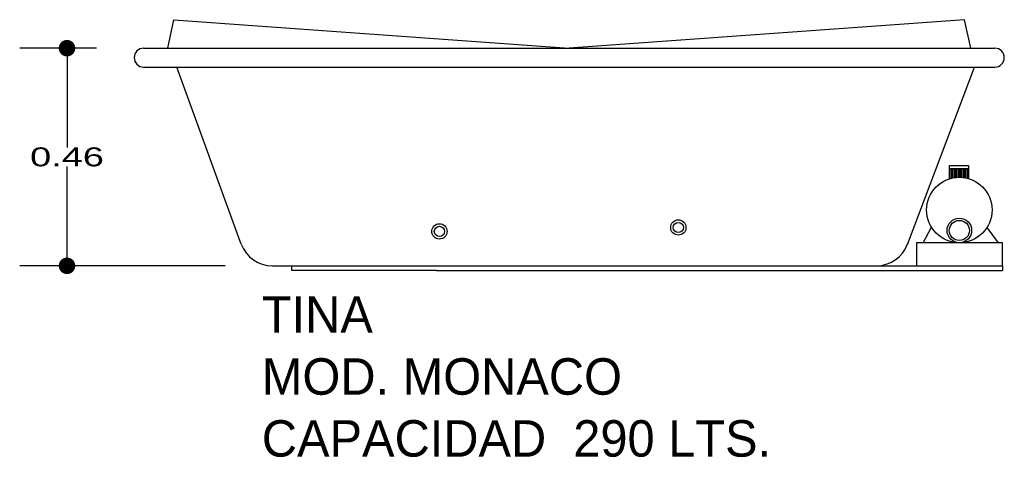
# Model space of a CAD drawing. Header units: millimetres. Extents: x 162.24 to 164.32, y 146.3 to 147.23.
import ezdxf

# ---------------------------------------------------------------- set-up
doc = ezdxf.new("R2010")
doc.units = ezdxf.units.MM
for name, color, linetype in [('cotas', 3, 'Continuous'), ('limies2', 2, 'Continuous'), ('limites', 1, 'Continuous')]:
    doc.layers.add(name, color=color, linetype=linetype)
doc.styles.add('77', font='txt')
doc.styles.add('style1', font='ABALC.TTF', dxfattribs={"width": 1.5})
doc.dimstyles.new('cotas1', dxfattribs={"dimtxt": 0.04, "dimasz": 0.035, "dimexe": 0.1, "dimexo": 0.1, "dimgap": 0, "dimtad": 0, "dimtih": 1, "dimtoh": 1, "dimzin": 1, "dimdsep": 46, "dimtxsty": 'style1', "dimblk": 'DOT', "dimcen": 0.2, "dimadec": 0, "dimazin": 0, "dimtm": 1e-09, "dimtfac": 1, "dimtix": 1, "dimtmove": 0, "dimatfit": 3, "dimfxl": 0, "dimarcsym": 0})

# ---------------------------------------------------------------- blocks, each defined once
blk = doc.blocks.new('_Dot')
at = {"layer": 'limies2', "color": 0, "lineweight": -2}
blk.add_line((-0.5, 0), (-1, 0), dxfattribs=at)
at = {"layer": 'limies2', "color": 0, "const_width": 0.5}
blk.add_lwpolyline([(-0.25, 0, 1), (0.25, 0, 1)], format="xyb", close=True, dxfattribs=at)
blk = doc.blocks.new('*D1')
at = {"layer": 'cotas', "color": 0, "lineweight": -2}
for p, q in [((162.3976, 147.1681), (162.2355, 147.1681)), ((162.3355, 147.1331), (162.3355, 146.9584)), ((162.3355, 146.7431), (162.3355, 146.9177)), ((162.6698, 146.7081), (162.2355, 146.7081))]:
    blk.add_line(p, q, dxfattribs=at)
at = {"layer": 'Defpoints', "color": 0}
for p in [(162.3355, 147.1681), (162.4976, 147.1681), (162.7698, 146.7081)]:
    blk.add_point(p, dxfattribs=at)
at = {"layer": 'cotas', "color": 0, "lineweight": -2, "xscale": 0.035, "yscale": 0.035, "zscale": 0.035}
for p, rotation in [((162.3355, 147.1681), 90), ((162.3355, 146.7081), 270)]:
    blk.add_blockref('_Dot', p, dxfattribs=dict(at, rotation=rotation))
at = {"layer": 'cotas', "color": 0, "insert": (162.3355, 146.9381), "char_height": 0.04, "attachment_point": 5, "style": 'style1'}
blk.add_mtext('0.46', dxfattribs=at)

msp = doc.modelspace()

# ---------------------------------------------------------------- hatches: boundary and pattern name
at = {"layer": 'limites'}
h = msp.add_hatch(dxfattribs=at)
h.set_pattern_fill('LINE', color=256, scale=0.000968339, angle=90, style=0)
h.set_pattern_definition([(90, (-28.5700483, -55.5729002), (-0.003074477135, 2e-19), [])])
h.paths.add_polyline_path([(164.2419, 146.8925), (164.2419, 146.9136), (164.2019, 146.9136), (164.2019, 146.8921, -0.14758)])

# ---------------------------------------------------------------- linework, layer by layer
at = {"layer": 'limies2'}
for p, q in [((162.5484, 147.1681), (162.5615, 147.2283)), ((162.5615, 147.2283), (163.3976, 147.1681)), ((164.2338, 147.2283), (163.3976, 147.1681)), ((164.2469, 147.1681), (164.2338, 147.2283)), ((162.4976, 147.1681), (164.2976, 147.1681)), ((162.4976, 147.1281), (164.2976, 147.1281)), ((162.704, 146.7541), (162.5677, 147.1281)), ((164.1126, 146.7532), (164.2549, 147.1281)), ((162.7698, 146.7081), (164.0471, 146.7081)), ((162.811, 146.6981), (162.811, 146.7087)), ((163.1172, 146.6981), (162.811, 146.6981)), ((163.1172, 146.6981), (163.9776, 146.6981)), ((163.9776, 146.7081), (164.3136, 146.7081)), ((163.9776, 146.6981), (164.3136, 146.6981)), ((164.3136, 146.7081), (164.3136, 146.6981))]:
    msp.add_line(p, q, dxfattribs=at)
for centre, radius in [((163.1231, 146.7809), 0.0162), ((163.6283, 146.7892), 0.0162), ((163.6283, 146.7892), 0.0108), ((163.1231, 146.7809), 0.0108)]:
    msp.add_circle(centre, radius, dxfattribs=at)
for centre, radius, start, end in [((162.4976, 147.1481), 0.02, 90, 270), ((164.2976, 147.1481), 0.02, 270, 90), ((162.7698, 146.7781), 0.07, 200.0267, 270), ((164.0471, 146.7781), 0.07, 270, 339.2033)]:
    msp.add_arc(centre, radius, start, end, dxfattribs=at)
at = {"layer": 'limites'}
for p, q in [((164.2019, 146.8916), (164.2019, 146.9202)), ((164.2019, 146.9202), (164.2419, 146.9202)), ((164.2419, 146.9202), (164.2419, 146.8916)), ((164.2019, 146.9136), (164.2419, 146.9136)), ((164.1461, 146.7569), (164.1635, 146.7901)), ((164.281, 146.7889), (164.3044, 146.7569))]:
    msp.add_line(p, q, dxfattribs=at)
msp.add_lwpolyline([(164.1317, 146.7081), (164.3136, 146.7081), (164.3136, 146.7569), (164.1317, 146.7569)], close=True, dxfattribs=at)
for centre, radius in [((164.2226, 146.8261), 0.0692), ((164.2226, 146.7829), 0.026), ((164.2226, 146.7829), 0.0213)]:
    msp.add_circle(centre, radius, dxfattribs=at)

# ---------------------------------------------------------------- texts
at = {"layer": 'limies2', "style": '77'}
for s, height, p in [('TINA', 0.07708, (162.7475, 146.5666)), ('MOD. MONACO', 0.077085, (162.7475, 146.4357)), ('CAPACIDAD  290 LTS.', 0.077085, (162.7475, 146.3048))]:
    msp.add_text(s, height=height, dxfattribs=at).set_placement(p)

# ---------------------------------------------------------------- dimensions: what is measured, and where the dimension line sits
at = {"layer": 'cotas'}
dim = msp.add_linear_dim(base=(162.3355, 147.1681), p1=(162.7698, 146.7081), p2=(162.4976, 147.1681), angle=90, dimstyle='cotas1', dxfattribs=at)
dim.commit()
dim.dimension.update_dxf_attribs({"geometry": '*D1', "text_midpoint": (162.3355, 146.9381)})

doc.saveas('drawing.dxf')
